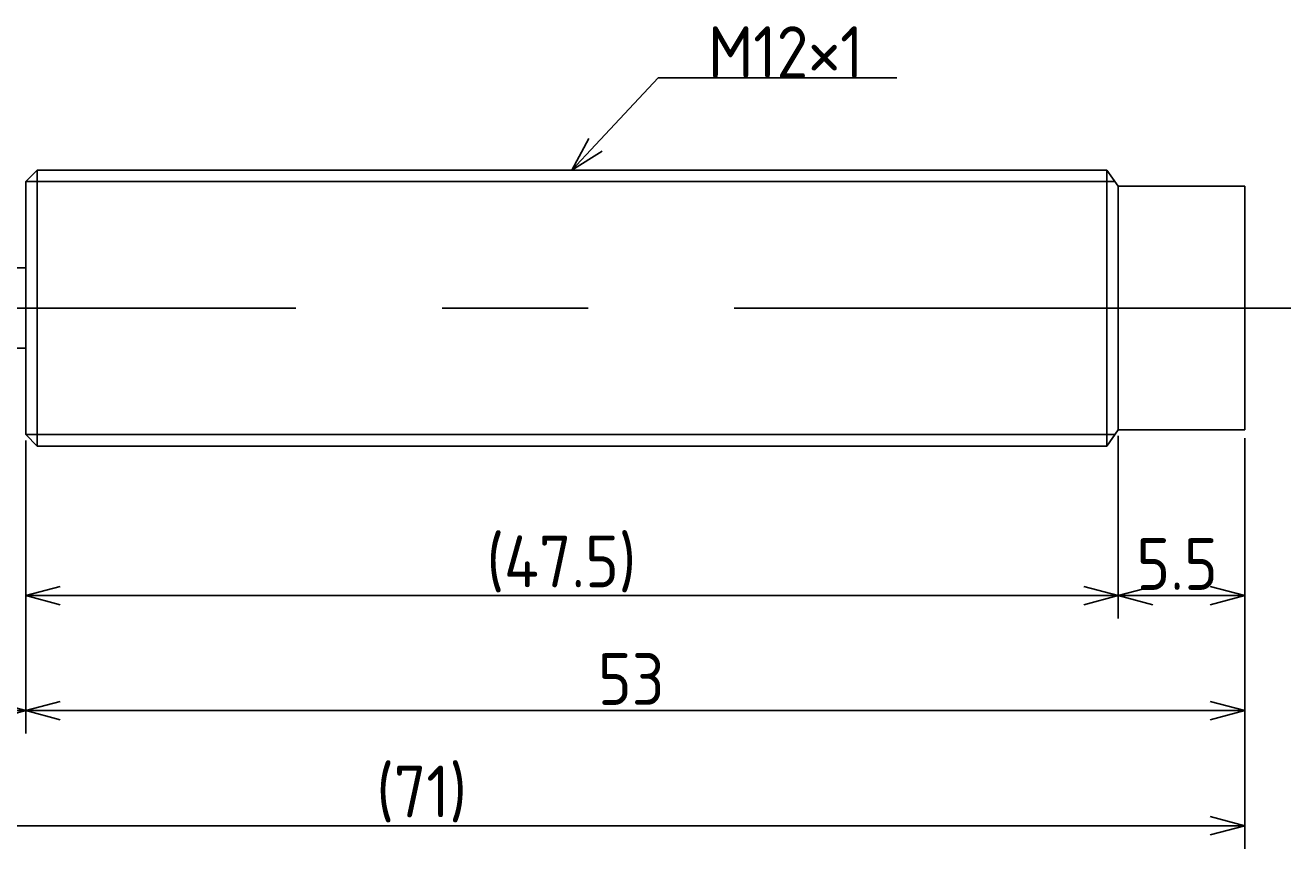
# Model space of a CAD drawing. Extents: x 138 to 288, y 146 to 184.
# Tile 3 of 3: x 232 to 288, y 146 to 182. Entities that reach past the tile are written whole.
import ezdxf

# ---------------------------------------------------------------- set-up
doc = ezdxf.new("R2010")
doc.units = 0
doc.linetypes.add('CENTER', pattern=[50.8, 31.75, -6.35, 6.35, -6.35])
doc.layers.get('0').update_dxf_attribs({"linetype": 'CONTINUOUS'})
doc.layers.get('DEFPOINTS').update_dxf_attribs({"linetype": 'CONTINUOUS'})
for name, color, linetype in [('図形', 7, 'CONTINUOUS'), ('図枠', 7, 'CONTINUOUS'), ('寸法_文字', 3, 'CONTINUOUS')]:
    doc.layers.add(name, color=color, linetype=linetype)
doc.layers.get('0').off()
doc.styles.add('DIMENSION', font='isocp.shx', dxfattribs={"bigfont": 'bigfont.shx'})
doc.dimstyles.get("Standard").update_dxf_attribs({"dimtxt": 0.18, "dimasz": 0.18, "dimexe": 0.18, "dimexo": 0.0625, "dimgap": 0.09, "dimtad": 0, "dimtih": 1, "dimtoh": 1, "dimzin": 0, "dimcen": 0.09, "dimazin": 3, "dimtfac": 1, "dimtofl": 0, "dimtmove": 0, "dimatfit": 3})

# ---------------------------------------------------------------- blocks, each defined once
blk = doc.blocks.new('_OPEN30')
at = {"color": 0, "linetype": 'BYBLOCK'}
for p, q in [((-1, 0.268), (0, 0)), ((0, 0), (-1, -0.268)), ((0, 0), (-1, 0))]:
    blk.add_line(p, q, dxfattribs=at)
blk = doc.blocks.new('*U30')
at = {"layer": '寸法_文字', "color": 3, "style": 'DIMENSION'}
blk.add_text('5.5', height=2.25, dxfattribs=at).set_placement((280.791, 157.75))
blk = doc.blocks.new('*D6')
at = {"layer": 'DEFPOINTS', "color": 0}
for p in [(280, 164.7), (285.5, 164.6), (280, 157.5)]:
    blk.add_point(p, dxfattribs=at)
at = {"layer": '寸法_文字', "color": 3}
for p, q in [((280, 164.45), (280, 156.5)), ((285.5, 164.35), (285.5, 156.5)), ((284, 157.5), (281.5, 157.5))]:
    blk.add_line(p, q, dxfattribs=at)
at = {"layer": '図枠'}
blk.add_blockref('*U30', (0, 0), dxfattribs=at)
at = {"layer": '寸法_文字', "color": 3, "xscale": 1.5, "yscale": 1.5, "zscale": 1.5, "rotation": 180}
blk.add_blockref('_OPEN30', (280, 157.5), dxfattribs=at)
at = {"layer": '寸法_文字', "color": 3, "xscale": 1.5, "yscale": 1.5, "zscale": 1.5}
blk.add_blockref('_OPEN30', (285.5, 157.5), dxfattribs=at)
blk = doc.blocks.new('*U29')
at = {"layer": '寸法_文字', "color": 3, "style": 'DIMENSION'}
blk.add_text('(47.5)', height=2.25, dxfattribs=at).set_placement((252.5375, 157.8625))
blk = doc.blocks.new('*D7')
at = {"layer": 'DEFPOINTS', "color": 0}
for p in [(280, 164.7), (232.5, 164.5), (232.5, 157.5)]:
    blk.add_point(p, dxfattribs=at)
at = {"layer": '寸法_文字', "color": 3}
for p, q in [((232.5, 164.25), (232.5, 156.5)), ((280, 164.45), (280, 156.5)), ((278.5, 157.5), (234, 157.5))]:
    blk.add_line(p, q, dxfattribs=at)
at = {"layer": '図枠'}
blk.add_blockref('*U29', (0, 0), dxfattribs=at)
at = {"layer": '寸法_文字', "color": 3, "xscale": 1.5, "yscale": 1.5, "zscale": 1.5, "rotation": 180}
blk.add_blockref('_OPEN30', (232.5, 157.5), dxfattribs=at)
at = {"layer": '寸法_文字', "color": 3, "xscale": 1.5, "yscale": 1.5, "zscale": 1.5}
blk.add_blockref('_OPEN30', (280, 157.5), dxfattribs=at)
blk = doc.blocks.new('*U27')
at = {"layer": '寸法_文字', "color": 3, "style": 'DIMENSION'}
blk.add_text('10', height=2.25, dxfattribs=at).set_placement((226.149, 152.75))
blk = doc.blocks.new('*D9')
at = {"layer": 'DEFPOINTS', "color": 0}
for p in [(222.5, 166), (232.5, 164.5), (222.5, 152.5)]:
    blk.add_point(p, dxfattribs=at)
at = {"layer": '寸法_文字', "color": 3}
for p, q in [((222.5, 165.75), (222.5, 151.5)), ((232.5, 164.25), (232.5, 151.5)), ((231, 152.5), (224, 152.5))]:
    blk.add_line(p, q, dxfattribs=at)
at = {"layer": '図枠'}
blk.add_blockref('*U27', (0, 0), dxfattribs=at)
at = {"layer": '寸法_文字', "color": 3, "xscale": 1.5, "yscale": 1.5, "zscale": 1.5, "rotation": 180}
blk.add_blockref('_OPEN30', (222.5, 152.5), dxfattribs=at)
at = {"layer": '寸法_文字', "color": 3, "xscale": 1.5, "yscale": 1.5, "zscale": 1.5}
blk.add_blockref('_OPEN30', (232.5, 152.5), dxfattribs=at)
blk = doc.blocks.new('*U26')
at = {"layer": '寸法_文字', "color": 3, "style": 'DIMENSION'}
blk.add_text('53', height=2.25, dxfattribs=at).set_placement((257.378, 152.75))
blk = doc.blocks.new('*D11')
at = {"layer": 'DEFPOINTS', "color": 0}
for p in [(285.5, 164.6), (232.5, 164.5), (285.5, 152.5)]:
    blk.add_point(p, dxfattribs=at)
at = {"layer": '寸法_文字', "color": 3}
for p, q in [((232.5, 164.25), (232.5, 151.5)), ((285.5, 164.35), (285.5, 151.5)), ((234, 152.5), (284, 152.5))]:
    blk.add_line(p, q, dxfattribs=at)
at = {"layer": '図枠'}
blk.add_blockref('*U26', (0, 0), dxfattribs=at)
at = {"layer": '寸法_文字', "color": 3, "xscale": 1.5, "yscale": 1.5, "zscale": 1.5, "rotation": 180}
blk.add_blockref('_OPEN30', (232.5, 152.5), dxfattribs=at)
at = {"layer": '寸法_文字', "color": 3, "xscale": 1.5, "yscale": 1.5, "zscale": 1.5}
blk.add_blockref('_OPEN30', (285.5, 152.5), dxfattribs=at)
blk = doc.blocks.new('*U25')
at = {"layer": '寸法_文字', "color": 3, "style": 'DIMENSION'}
blk.add_text('(71)', height=2.25, dxfattribs=at).set_placement((247.75, 147.8625))
blk = doc.blocks.new('*D12')
at = {"layer": 'DEFPOINTS', "color": 0}
for p in [(214.5, 167.5), (285.5, 164.6), (214.5, 147.5)]:
    blk.add_point(p, dxfattribs=at)
at = {"layer": '寸法_文字', "color": 3}
for p, q in [((214.5, 167.25), (214.5, 146.5)), ((285.5, 164.35), (285.5, 146.5)), ((284, 147.5), (216, 147.5))]:
    blk.add_line(p, q, dxfattribs=at)
at = {"layer": '図枠'}
blk.add_blockref('*U25', (0, 0), dxfattribs=at)
at = {"layer": '寸法_文字', "color": 3, "xscale": 1.5, "yscale": 1.5, "zscale": 1.5, "rotation": 180}
blk.add_blockref('_OPEN30', (214.5, 147.5), dxfattribs=at)
at = {"layer": '寸法_文字', "color": 3, "xscale": 1.5, "yscale": 1.5, "zscale": 1.5}
blk.add_blockref('_OPEN30', (285.5, 147.5), dxfattribs=at)
blk = doc.blocks.new('*U23')
at = {"layer": '寸法_文字', "style": 'DIMENSION'}
blk.add_text('M12×1', height=2.25, dxfattribs=at).set_placement((262.1625, 180))
blk = doc.blocks.new('*U24')
at = {"layer": '寸法_文字'}
blk.add_lwpolyline([(257.276, 177.094), (260, 180), (262.5, 180), (270.375, 180)], dxfattribs=at)
at = {"layer": '寸法_文字', "xscale": 1.5, "yscale": 1.5, "zscale": 1.5, "rotation": 226.8476102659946}
blk.add_blockref('_OPEN30', (256.25, 176), dxfattribs=at)

msp = doc.modelspace()

# ---------------------------------------------------------------- linework, layer by layer
at = {"layer": '図形'}
for p, q in [((232.5, 175.5), (233, 176)), ((233, 176), (279.5, 176)), ((233, 164), (233, 176)), ((279.5, 176), (279.5, 164)), ((279.5, 176), (280, 175.3)), ((232.5, 164.5), (232.5, 175.5)), ((280, 175.3), (285.5, 175.3)), ((280, 164.7), (280, 175.3)), ((285.5, 175.3), (285.5, 164.7)), ((222.5, 171.75), (232.5, 171.75)), ((222.5, 168.25), (232.5, 168.25)), ((279.5, 164), (280, 164.7)), ((280, 164.7), (285.5, 164.7)), ((232.5, 164.5), (233, 164)), ((233, 164), (279.5, 164))]:
    msp.add_line(p, q, dxfattribs=at)
at = {"layer": '図形', "color": 3}
for p, q in [((279.857, 175.5), (232.5, 175.5)), ((279.857, 164.5), (232.5, 164.5))]:
    msp.add_line(p, q, dxfattribs=at)
at = {"layer": '図形', "color": 3, "linetype": 'CENTER'}
msp.add_line((212.5, 170), (287.5, 170), dxfattribs=at)

# ---------------------------------------------------------------- block references
at = {"layer": '図枠'}
for name in ['*U23', '*U24']:
    msp.add_blockref(name, (0, 0), dxfattribs=at)

# ---------------------------------------------------------------- dimensions: what is measured, and where the dimension line sits
at = {"layer": '寸法_文字'}
for base, p1, p2, picture, middle in [((214.5, 147.5), (285.5, 164.6), (214.5, 167.5), '*D12', (250, 147.5)), ((232.5, 157.5), (280, 164.7), (232.5, 164.5), '*D7', (256.25, 157.5))]:
    dim = msp.add_linear_dim(base=base, p1=p1, p2=p2, text='(<>)', dimstyle='Standard', override={"dimscale": 0.5}, dxfattribs=at)
    dim.commit()
    dim.dimension.update_dxf_attribs({"geometry": picture, "text_midpoint": middle, "dimtype": 128})
for base, p1, p2, picture, middle in [((222.5, 152.5), (232.5, 164.5), (222.5, 166), '*D9', (227.5, 152.5)), ((285.5, 152.5), (232.5, 164.5), (285.5, 164.6), '*D11', (259, 152.5)), ((280, 157.5), (285.5, 164.6), (280, 164.7), '*D6', (282.75, 157.5))]:
    dim = msp.add_linear_dim(base=base, p1=p1, p2=p2, dimstyle='Standard', override={"dimscale": 0.5}, dxfattribs=at)
    dim.commit()
    dim.dimension.update_dxf_attribs({"geometry": picture, "text_midpoint": middle, "dimtype": 128})

doc.saveas('drawing.dxf')
